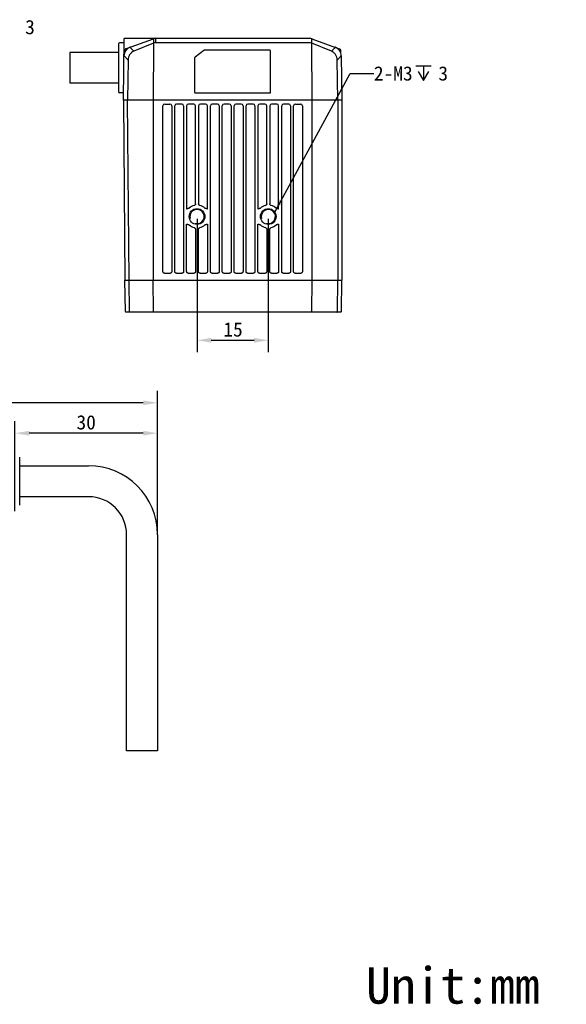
# Model space of a CAD drawing. Header units: millimetres. Extents: x -99 to 157, y -48 to 159.
# Tile 3 of 3: x 42 to 157, y -48 to 159. Entities that reach past the tile are written whole.
import ezdxf

# ---------------------------------------------------------------- set-up
doc = ezdxf.new("R2010")
doc.units = ezdxf.units.MM
doc.header["$LTSCALE"] = 16.335
doc.header["$PDMODE"] = 3
doc.header["$PDSIZE"] = 8
doc.layers.get('0').update_dxf_attribs({"linetype": 'CONTINUOUS'})
doc.layers.get('Defpoints').update_dxf_attribs({"linetype": 'CONTINUOUS'})
for name, color, linetype in [('00_COMPONENTS', 7, 'CONTINUOUS'), ('50_ALL_DETAILS', 7, 'CONTINUOUS'), ('51__DRAFT_DIMS', 7, 'CONTINUOUS')]:
    doc.layers.add(name, color=color, linetype=linetype)
doc.styles.get("Standard").update_dxf_attribs({"font": 'simfang.ttf'})
doc.dimstyles.new('DIMSTYLE_2', dxfattribs={"dimtxt": 3, "dimasz": 3, "dimexe": 2.5, "dimexo": 0.5, "dimgap": 0.75, "dimtad": 1, "dimdsep": 46, "dimtxsty": 'STANDARD', "dimblk": '_FILLED', "dimblk1": '_FILLED', "dimblk2": '_FILLED', "dimcen": 0.09, "dimclrt": 3, "dimazin": 2, "dimtp": 0.2, "dimtm": 0.2, "dimtfac": 1, "dimtofl": 0, "dimtmove": 0, "dimatfit": 3, "dimldrblk": '_FILLED', "dimfxl": 1, "dimtolj": 1, "dimarcsym": 0})
doc.dimstyles.new('DIMSTYLE_3', dxfattribs={"dimtxt": 3, "dimasz": 3, "dimexe": 2.5, "dimexo": 0.5, "dimgap": 0.75, "dimtad": 1, "dimdsep": 46, "dimtxsty": 'STANDARD', "dimblk": '_FILLED', "dimblk1": '_FILLED', "dimblk2": '_FILLED', "dimcen": 0.09, "dimclrt": 3, "dimazin": 2, "dimtp": 0.3, "dimtm": 0.3, "dimtfac": 1, "dimtofl": 0, "dimtmove": 0, "dimatfit": 3, "dimldrblk": '_FILLED', "dimfxl": 1, "dimtolj": 1, "dimarcsym": 0})
doc.dimstyles.get("Standard").update_dxf_attribs({"dimtxt": 3, "dimasz": 3, "dimexe": 2.5, "dimexo": 0.5, "dimtad": 1, "dimdsep": 46, "dimtxsty": 'STANDARD', "dimblk": '_FILLED', "dimblk1": '_FILLED', "dimblk2": '_FILLED', "dimcen": 0.09, "dimclrt": 3, "dimazin": 2, "dimtol": 1, "dimtp": 0.01, "dimtm": 0.01, "dimtfac": 1, "dimtofl": 0, "dimtmove": 0, "dimatfit": 3, "dimldrblk": '_FILLED', "dimfxl": 1, "dimtolj": 1, "dimarcsym": 0})

# ---------------------------------------------------------------- blocks, each defined once
blk = doc.blocks.new('_FILLED')
at = {"color": 0, "linetype": 'ByBlock'}
blk.add_solid([(0, 0), (-1, 0.167), (-1, -0.167)], dxfattribs=at)
blk = doc.blocks.new('*D61')
at = {"layer": '51__DRAFT_DIMS', "color": 0, "lineweight": -2}
for p, q in [((79.08, 117.24), (79.08, 89.2)), ((94.08, 117.24), (94.08, 89.2)), ((82.08, 91.7), (91.08, 91.7))]:
    blk.add_line(p, q, dxfattribs=at)
at = {"layer": 'Defpoints', "color": 0}
for p in [(79.08, 117.74), (94.08, 117.74), (94.08, 91.7)]:
    blk.add_point(p, dxfattribs=at)
at = {"layer": '51__DRAFT_DIMS', "color": 0, "linetype": 'ByBlock', "lineweight": -2, "xscale": 3, "yscale": 3, "zscale": 3, "rotation": 180}
blk.add_blockref('_FILLED', (79.08, 91.7), dxfattribs=at)
at = {"layer": '51__DRAFT_DIMS', "color": 0, "linetype": 'ByBlock', "lineweight": -2, "xscale": 3, "yscale": 3, "zscale": 3}
blk.add_blockref('_FILLED', (94.08, 91.7), dxfattribs=at)
at = {"layer": '51__DRAFT_DIMS', "color": 3, "insert": (86.66, 95.48), "char_height": 3, "attachment_point": 2}
blk.add_mtext('\\A1;\\A1;{\\C0;15}', dxfattribs=at)
blk = doc.blocks.new('*D90')
at = {"layer": '51__DRAFT_DIMS', "color": 0, "lineweight": -2}
for p, q in [((-5.24, 55.74), (-5.24, 81.04)), ((70.76, 51.28), (70.76, 81.04)), ((67.76, 78.54), (-2.24, 78.54))]:
    blk.add_line(p, q, dxfattribs=at)
at = {"layer": 'Defpoints', "color": 0}
for p in [(-5.24, 78.54), (-5.24, 55.24), (70.76, 50.78)]:
    blk.add_point(p, dxfattribs=at)
at = {"layer": '51__DRAFT_DIMS', "color": 0, "linetype": 'ByBlock', "lineweight": -2, "xscale": 3, "yscale": 3, "zscale": 3}
for p, rotation in [((-5.24, 78.54), 180), ((70.76, 78.54), 360)]:
    blk.add_blockref('_FILLED', p, dxfattribs=dict(at, rotation=rotation))
at = {"layer": '51__DRAFT_DIMS', "color": 3, "insert": (32.75, 82.33), "char_height": 3, "attachment_point": 2}
blk.add_mtext('\\A1;\\A1;{\\C0;76}', dxfattribs=at)
blk = doc.blocks.new('*D91')
at = {"layer": '51__DRAFT_DIMS', "color": 0, "lineweight": -2}
for p, q in [((40.76, 55.74), (40.76, 74.64)), ((70.76, 51.28), (70.76, 74.64)), ((67.76, 72.14), (43.76, 72.14))]:
    blk.add_line(p, q, dxfattribs=at)
at = {"layer": 'Defpoints', "color": 0}
for p in [(40.76, 72.14), (40.76, 55.24), (70.76, 50.78)]:
    blk.add_point(p, dxfattribs=at)
at = {"layer": '51__DRAFT_DIMS', "color": 0, "linetype": 'ByBlock', "lineweight": -2, "xscale": 3, "yscale": 3, "zscale": 3, "rotation": 180}
blk.add_blockref('_FILLED', (40.76, 72.14), dxfattribs=at)
at = {"layer": '51__DRAFT_DIMS', "color": 0, "linetype": 'ByBlock', "lineweight": -2, "xscale": 3, "yscale": 3, "zscale": 3}
blk.add_blockref('_FILLED', (70.76, 72.14), dxfattribs=at)
at = {"layer": '51__DRAFT_DIMS', "color": 3, "insert": (55.75, 75.93), "char_height": 3, "attachment_point": 2}
blk.add_mtext('\\A1;\\A1;{\\C0;30}', dxfattribs=at)

msp = doc.modelspace()

# ---------------------------------------------------------------- linework, layer by layer
at = {"layer": '00_COMPONENTS'}
for p, q in [((62.577, 154.082), (62.577, 143.982)), ((63.746, 154.282), (62.777, 154.282)), ((63.577, 142.239), (63.759, 155.232)), ((70.197, 155.232), (63.759, 155.232)), ((64.204, 153.086), (69.919, 155.166)), ((69.893, 154.198), (65.781, 152.509)), ((69.913, 154.079), (69.877, 142.239)), ((69.913, 155.11), (69.91, 154.205)), ((70.329, 155.239), (102.826, 155.239)), ((70.358, 155.181), (70.355, 154.296)), ((102.8, 154.296), (70.355, 154.296)), ((70.358, 155.239), (70.358, 155.181)), ((103.236, 155.166), (109.015, 153.063)), ((103.245, 154.205), (103.242, 155.11)), ((103.278, 142.239), (103.245, 154.205)), ((107.374, 152.509), (103.262, 154.198)), ((52.277, 152.282), (52.277, 145.782)), ((62.577, 152.282), (52.277, 152.282)), ((64.57, 150.678), (63.731, 151.553)), ((63.798, 152.127), (63.809, 152.538)), ((64.88, 153.326), (64.859, 153.316)), ((65.781, 152.509), (65, 153.323)), ((80.524, 152.698), (78.657, 151.298)), ((94.377, 152.738), (80.644, 152.738)), ((94.577, 143.938), (94.577, 152.538)), ((108.155, 153.323), (107.374, 152.509)), ((109.424, 151.553), (108.585, 150.678)), ((109.344, 152.606), (109.34, 152.607)), ((109.357, 152.127), (109.344, 152.606)), ((109.357, 152.127), (109.352, 152.142)), ((109.357, 152.128), (109.352, 152.142)), ((109.448, 151.533), (109.577, 142.239)), ((64.57, 150.678), (64.452, 142.239)), ((78.577, 151.138), (78.577, 143.938)), ((108.702, 142.239), (108.585, 150.678)), ((62.577, 145.782), (52.277, 145.782)), ((63.599, 143.782), (62.777, 143.782)), ((78.777, 143.738), (94.377, 143.738)), ((63.577, 142.239), (63.908, 104.339)), ((109.577, 142.239), (63.577, 142.239)), ((64.783, 104.339), (64.452, 142.239)), ((69.877, 142.239), (69.877, 104.339)), ((71.898, 106.194), (71.898, 141.039)), ((72.277, 141.418), (73.377, 141.418)), ((73.757, 141.039), (73.757, 106.194)), ((74.398, 106.194), (74.398, 141.039)), ((75.877, 141.418), (74.777, 141.418)), ((76.257, 141.039), (76.257, 106.194)), ((76.898, 141.039), (76.898, 119.314)), ((78.377, 141.418), (77.277, 141.418)), ((78.757, 120.409), (78.757, 141.039)), ((79.398, 141.039), (79.398, 120.409)), ((80.877, 141.418), (79.777, 141.418)), ((81.257, 119.314), (81.257, 141.039)), ((81.898, 106.194), (81.898, 141.039)), ((83.377, 141.418), (82.277, 141.418)), ((83.757, 141.039), (83.757, 106.194)), ((84.398, 106.194), (84.398, 141.039)), ((85.877, 141.418), (84.777, 141.418)), ((86.257, 141.039), (86.257, 106.194)), ((86.898, 106.194), (86.898, 141.039)), ((88.377, 141.418), (87.277, 141.418)), ((88.757, 141.039), (88.757, 106.194)), ((89.398, 106.194), (89.398, 141.039)), ((90.877, 141.418), (89.777, 141.418)), ((91.257, 141.039), (91.257, 106.194)), ((91.898, 141.039), (91.898, 119.314)), ((93.377, 141.418), (92.277, 141.418)), ((93.757, 120.409), (93.757, 141.039)), ((94.398, 141.039), (94.398, 120.409)), ((95.877, 141.418), (94.777, 141.418)), ((96.257, 119.314), (96.257, 141.039)), ((96.898, 106.194), (96.898, 141.039)), ((98.377, 141.418), (97.277, 141.418)), ((98.757, 141.039), (98.757, 106.194)), ((99.398, 106.194), (99.398, 141.039)), ((99.777, 141.418), (100.877, 141.418)), ((101.257, 141.039), (101.257, 106.194)), ((103.278, 104.339), (103.278, 142.239)), ((108.703, 142.239), (108.703, 104.339)), ((109.577, 142.239), (109.577, 104.339)), ((76.898, 106.194), (76.898, 116.163)), ((81.257, 116.163), (81.257, 106.194)), ((91.898, 106.194), (91.898, 116.163)), ((96.257, 116.163), (96.257, 106.194)), ((78.757, 115.068), (78.757, 106.194)), ((79.398, 106.194), (79.398, 115.068)), ((93.757, 115.068), (93.757, 106.194)), ((94.398, 106.194), (94.398, 115.068)), ((72.249, 105.796), (73.406, 105.796)), ((74.749, 105.796), (75.906, 105.796)), ((77.249, 105.796), (78.406, 105.796)), ((79.749, 105.796), (80.906, 105.796)), ((82.249, 105.796), (83.406, 105.796)), ((84.749, 105.796), (85.906, 105.796)), ((87.249, 105.796), (88.406, 105.796)), ((89.749, 105.796), (90.906, 105.796)), ((92.249, 105.796), (93.406, 105.796)), ((94.749, 105.796), (95.906, 105.796)), ((97.249, 105.796), (98.406, 105.796)), ((99.749, 105.796), (100.906, 105.796)), ((64.023, 97.737), (63.907, 104.339)), ((63.907, 104.339), (109.577, 104.339)), ((64.868, 97.737), (64.784, 104.339)), ((69.902, 97.737), (69.877, 104.339)), ((103.253, 97.737), (103.278, 104.339)), ((108.619, 97.737), (108.703, 104.339)), ((109.462, 97.737), (109.577, 104.339)), ((109.362, 97.639), (64.123, 97.639)), ((41.758, 56.981), (41.758, 67.081)), ((41.758, 65.281), (56.258, 65.281)), ((56.258, 58.781), (41.758, 58.781)), ((64.258, 5.281), (64.258, 50.781)), ((70.758, 50.781), (70.758, 5.281)), ((70.758, 5.281), (64.258, 5.281))]:
    msp.add_line(p, q, dxfattribs=at)
for points in [[(63.798, 152.127), (63.798, 152.114), (63.795, 152.095), (63.79, 152.076)], [(63.816, 152.54), (63.809, 152.538), (63.809, 152.538)], [(109.364, 152.076), (109.36, 152.095), (109.357, 152.114), (109.357, 152.127)]]:
    msp.add_lwpolyline(points, dxfattribs=at)
for centre in [(79.077, 117.739), (94.077, 117.739)]:
    msp.add_circle(centre, 1.65, dxfattribs=at)
for centre, radius, start, end in [((62.777, 154.082), 0.2, 90, 180), ((65.637, 151.639), 1.849, 113.40796, 114.14826), ((66.044, 150.7), 2.872, 113.01923, 113.41213), ((65.829, 151.213), 2.316, 112.31758, 113.09184), ((65.707, 151.505), 2, 110, 113.10726), ((65.47, 152.085), 1.373, 111.82177, 112.27264), ((65.168, 153.305), 0.168, 170.14331, 174.04643), ((69.597, 154.919), 0.779, 292.34251, 293.69845), ((70.081, 155.085), 0.17, 167.3555, 171.3965), ((70.329, 154.039), 1.2, 90, 110), ((70.355, 153.619), 0.677, 89.97968, 92.12498), ((102.8, 153.619), 0.677, 87.87502, 90.02032), ((102.826, 154.039), 1.2, 70, 90), ((103.074, 155.085), 0.17, 8.6042, 12.64486), ((103.558, 154.919), 0.779, 246.30155, 247.65749), ((107.36, 151.262), 2.258, 67.99596, 70.00213), ((107.448, 151.505), 2, 0.8, 70), ((107.987, 153.305), 0.168, 5.95363, 9.85673), ((65.707, 151.505), 2, 114.97977, 179.2), ((63.799, 153.004), 1.453, 267.11077, 267.29815), ((64.409, 152.522), 0.6, 110, 178.49998), ((78.777, 151.138), 0.2, 126.8611, 180.00433), ((80.644, 152.538), 0.2, 89.99791, 126.86864), ((94.377, 152.538), 0.2, 0.00298, 90.00298), ((108.844, 152.593), 0.5, 1.50003, 70), ((106.867, 151.42), 2.588, 16.18793, 17.18106), ((109.356, 153.006), 1.454, 272.70296, 272.8902), ((62.777, 143.982), 0.2, 180, 270), ((78.777, 143.938), 0.2, 180.00298, 270.00298), ((94.377, 143.938), 0.2, 269.99702, 359.99702), ((72.277, 141.039), 0.38, 90, 180), ((73.377, 141.039), 0.38, 0, 90), ((74.777, 141.039), 0.38, 90, 180), ((75.877, 141.039), 0.38, 0, 90), ((77.277, 141.039), 0.38, 90, 180), ((78.377, 141.039), 0.38, 0, 90), ((79.777, 141.039), 0.38, 90, 180), ((80.877, 141.039), 0.38, 0, 90), ((82.277, 141.039), 0.38, 90, 180), ((83.377, 141.039), 0.38, 0, 90), ((84.777, 141.039), 0.38, 90, 180), ((85.877, 141.039), 0.38, 0, 90), ((87.277, 141.039), 0.38, 90, 180), ((88.377, 141.039), 0.38, 0, 90), ((89.777, 141.039), 0.38, 90, 180), ((90.877, 141.039), 0.38, 0, 90), ((92.277, 141.039), 0.38, 90, 180), ((93.377, 141.039), 0.38, 0, 90), ((94.777, 141.039), 0.38, 90, 180), ((95.877, 141.039), 0.38, 0, 90), ((97.277, 141.039), 0.38, 90, 180), ((98.377, 141.039), 0.38, 0, 90), ((99.777, 141.039), 0.38, 90, 180), ((100.877, 141.039), 0.38, 0, 90), ((79.077, 117.739), 2.405, 104.21141, 132.7514), ((79.077, 117.739), 1.5, 255, 195), ((79.077, 117.739), 2.405, 47.2486, 75.78858), ((94.077, 117.739), 2.405, 104.21141, 132.7514), ((94.077, 117.739), 1.5, 255, 195), ((94.077, 117.739), 2.405, 47.2486, 75.78858), ((79.077, 117.739), 2.405, 227.2486, 255.78858), ((79.077, 117.739), 2.405, 284.21141, 312.7514), ((94.077, 117.739), 2.405, 227.2486, 255.78858), ((94.077, 117.739), 2.405, 284.21141, 312.7514), ((64.123, 97.739), 0.1, 181, 270), ((109.362, 97.739), 0.1, 270, 359), ((56.258, 50.781), 14.5, 0, 90), ((56.258, 50.781), 8, 0, 90)]:
    msp.add_arc(centre, radius, start, end, dxfattribs=at)
for points, knots in [([(64.988, 153.371), (64.985, 153.37), (64.976, 153.366), (64.966, 153.363), (64.959, 153.36)], [0, 0, 0, 0, 0.2381908, 1, 1, 1, 1]), ([(65.037, 153.389), (65.028, 153.386), (65.01, 153.369), (65.004, 153.347), (65.002, 153.334)], [0, 0, 0, 0, 0.4305849, 1, 1, 1, 1]), ([(69.913, 154.079), (69.906, 154.1), (69.896, 154.139), (69.892, 154.179), (69.893, 154.198)], [0, 0, 0, 0, 0.5398865, 1, 1, 1, 1]), ([(70.33, 154.296), (70.293, 154.294), (70.15, 154.283), (70.008, 154.248), (69.91, 154.205)], [0, 0, 0, 0, 0.2565954, 1, 1, 1, 1]), ([(69.955, 155.179), (69.945, 155.175), (69.926, 155.158), (69.918, 155.135), (69.915, 155.122)], [0, 0, 0, 0, 0.4363629, 1, 1, 1, 1]), ([(103.245, 154.205), (103.213, 154.219), (103.078, 154.269), (102.934, 154.292), (102.825, 154.296)], [0, 0, 0, 0, 0.2425144, 1, 1, 1, 1]), ([(103.2, 155.179), (103.21, 155.175), (103.229, 155.158), (103.237, 155.135), (103.24, 155.122)], [0, 0, 0, 0, 0.4363593, 1, 1, 1, 1]), ([(108.118, 153.389), (108.127, 153.386), (108.145, 153.369), (108.151, 153.347), (108.153, 153.334)], [0, 0, 0, 0, 0.4305845, 1, 1, 1, 1]), ([(63.708, 151.555), (63.708, 151.554), (63.71, 151.554), (63.713, 151.554), (63.719, 151.554), (63.723, 151.553), (63.726, 151.553)], [0, 0, 0, 0, 0.0647695, 0.2542347, 0.5671099, 1, 1, 1, 1]), ([(65.781, 152.509), (65.61, 152.434), (65.278, 152.242), (64.879, 151.816), (64.631, 151.274), (64.575, 150.877), (64.57, 150.678)], [0, 0, 0, 0, 0.2417258, 0.4888973, 0.742443, 1, 1, 1, 1]), ([(108.585, 150.678), (108.58, 150.877), (108.524, 151.273), (108.276, 151.816), (107.877, 152.242), (107.545, 152.434), (107.374, 152.509)], [0, 0, 0, 0, 0.2575143, 0.5110302, 0.7582861, 1, 1, 1, 1]), ([(109.447, 151.555), (109.447, 151.554), (109.445, 151.554), (109.442, 151.554), (109.436, 151.554), (109.432, 151.553), (109.429, 151.553)], [0, 0, 0, 0, 0.0647678, 0.2542331, 0.5671089, 1, 1, 1, 1]), ([(78.757, 120.409), (78.747, 120.373), (78.727, 120.299), (78.676, 120.195), (78.595, 120.112), (78.524, 120.079), (78.487, 120.07)], [0, 0, 0, 0, 0.2505983, 0.5007481, 0.7505039, 1, 1, 1, 1]), ([(79.668, 120.07), (79.631, 120.079), (79.56, 120.112), (79.479, 120.195), (79.428, 120.299), (79.408, 120.373), (79.398, 120.409)], [0, 0, 0, 0, 0.2496407, 0.4993129, 0.749362, 1, 1, 1, 1]), ([(93.757, 120.409), (93.747, 120.373), (93.727, 120.299), (93.676, 120.195), (93.595, 120.112), (93.524, 120.079), (93.487, 120.07)], [0, 0, 0, 0, 0.250599, 0.500749, 0.7505038, 1, 1, 1, 1]), ([(94.668, 120.07), (94.631, 120.079), (94.56, 120.112), (94.479, 120.195), (94.428, 120.299), (94.408, 120.373), (94.398, 120.409)], [0, 0, 0, 0, 0.2496435, 0.4993154, 0.7493631, 1, 1, 1, 1]), ([(77.445, 119.505), (77.409, 119.472), (77.322, 119.422), (77.178, 119.394), (77.036, 119.363), (76.943, 119.332), (76.898, 119.314)], [0, 0, 0, 0, 0.2489649, 0.4992102, 0.7496277, 1, 1, 1, 1]), ([(81.257, 119.314), (81.212, 119.332), (81.119, 119.363), (80.976, 119.394), (80.833, 119.422), (80.746, 119.472), (80.71, 119.505)], [0, 0, 0, 0, 0.25033, 0.5007196, 0.7509453, 1, 1, 1, 1]), ([(92.445, 119.505), (92.409, 119.472), (92.322, 119.422), (92.178, 119.394), (92.036, 119.363), (91.943, 119.332), (91.898, 119.314)], [0, 0, 0, 0, 0.2489639, 0.4992095, 0.7496273, 1, 1, 1, 1]), ([(96.257, 119.314), (96.212, 119.332), (96.119, 119.363), (95.976, 119.394), (95.833, 119.422), (95.746, 119.472), (95.71, 119.505)], [0, 0, 0, 0, 0.2503599, 0.500779, 0.751036, 1, 1, 1, 1]), ([(76.898, 116.163), (76.943, 116.145), (77.036, 116.114), (77.178, 116.083), (77.322, 116.055), (77.409, 116.005), (77.445, 115.972)], [0, 0, 0, 0, 0.25033, 0.5007196, 0.7509453, 1, 1, 1, 1]), ([(80.71, 115.972), (80.746, 116.005), (80.833, 116.055), (80.976, 116.083), (81.119, 116.114), (81.212, 116.145), (81.257, 116.163)], [0, 0, 0, 0, 0.2489649, 0.4992102, 0.7496277, 1, 1, 1, 1]), ([(91.898, 116.163), (91.943, 116.145), (92.036, 116.114), (92.178, 116.083), (92.322, 116.055), (92.409, 116.005), (92.445, 115.972)], [0, 0, 0, 0, 0.25033, 0.5007196, 0.7509453, 1, 1, 1, 1]), ([(95.71, 115.972), (95.746, 116.005), (95.833, 116.055), (95.976, 116.083), (96.119, 116.114), (96.212, 116.145), (96.257, 116.163)], [0, 0, 0, 0, 0.2489649, 0.4992102, 0.7496277, 1, 1, 1, 1]), ([(78.487, 115.407), (78.524, 115.398), (78.595, 115.365), (78.676, 115.282), (78.727, 115.178), (78.746, 115.104), (78.757, 115.068)], [0, 0, 0, 0, 0.2496407, 0.4993129, 0.749362, 1, 1, 1, 1]), ([(79.398, 115.068), (79.408, 115.104), (79.428, 115.178), (79.479, 115.282), (79.56, 115.365), (79.631, 115.398), (79.668, 115.407)], [0, 0, 0, 0, 0.2505983, 0.5007481, 0.7505039, 1, 1, 1, 1]), ([(93.487, 115.407), (93.524, 115.398), (93.595, 115.365), (93.676, 115.282), (93.727, 115.178), (93.746, 115.104), (93.757, 115.068)], [0, 0, 0, 0, 0.2496407, 0.4993129, 0.749362, 1, 1, 1, 1]), ([(94.398, 115.068), (94.408, 115.104), (94.428, 115.178), (94.479, 115.282), (94.56, 115.365), (94.631, 115.398), (94.668, 115.407)], [0, 0, 0, 0, 0.2505983, 0.5007481, 0.7505039, 1, 1, 1, 1]), ([(72.249, 105.796), (72.2, 105.796), (72.102, 105.822), (71.985, 105.915), (71.911, 106.046), (71.898, 106.145), (71.898, 106.194)], [0, 0, 0, 0, 0.2494849, 0.499427, 0.7495293, 1, 1, 1, 1]), ([(73.757, 106.194), (73.757, 106.145), (73.744, 106.046), (73.67, 105.915), (73.553, 105.822), (73.455, 105.796), (73.406, 105.796)], [0, 0, 0, 0, 0.2504707, 0.500573, 0.7505151, 1, 1, 1, 1]), ([(74.749, 105.796), (74.7, 105.796), (74.602, 105.822), (74.485, 105.915), (74.411, 106.046), (74.398, 106.145), (74.398, 106.194)], [0, 0, 0, 0, 0.2494849, 0.499427, 0.7495293, 1, 1, 1, 1]), ([(76.257, 106.194), (76.257, 106.145), (76.244, 106.046), (76.17, 105.915), (76.053, 105.822), (75.955, 105.796), (75.906, 105.796)], [0, 0, 0, 0, 0.2504707, 0.500573, 0.7505151, 1, 1, 1, 1]), ([(77.249, 105.796), (77.2, 105.796), (77.102, 105.822), (76.985, 105.915), (76.911, 106.046), (76.898, 106.145), (76.898, 106.194)], [0, 0, 0, 0, 0.2494849, 0.499427, 0.7495293, 1, 1, 1, 1]), ([(78.757, 106.194), (78.757, 106.145), (78.744, 106.046), (78.67, 105.915), (78.553, 105.822), (78.455, 105.796), (78.406, 105.796)], [0, 0, 0, 0, 0.2504707, 0.500573, 0.7505151, 1, 1, 1, 1]), ([(79.749, 105.796), (79.7, 105.796), (79.602, 105.822), (79.485, 105.915), (79.411, 106.046), (79.398, 106.145), (79.398, 106.194)], [0, 0, 0, 0, 0.2494849, 0.499427, 0.7495293, 1, 1, 1, 1]), ([(81.257, 106.194), (81.257, 106.145), (81.244, 106.046), (81.17, 105.915), (81.053, 105.822), (80.955, 105.796), (80.906, 105.796)], [0, 0, 0, 0, 0.2504707, 0.500573, 0.7505151, 1, 1, 1, 1]), ([(82.249, 105.796), (82.2, 105.796), (82.102, 105.822), (81.985, 105.915), (81.911, 106.046), (81.898, 106.145), (81.898, 106.194)], [0, 0, 0, 0, 0.2494849, 0.499427, 0.7495293, 1, 1, 1, 1]), ([(83.757, 106.194), (83.757, 106.145), (83.744, 106.046), (83.67, 105.915), (83.553, 105.822), (83.455, 105.796), (83.406, 105.796)], [0, 0, 0, 0, 0.2504707, 0.500573, 0.7505151, 1, 1, 1, 1]), ([(84.749, 105.796), (84.7, 105.796), (84.602, 105.822), (84.485, 105.915), (84.411, 106.046), (84.398, 106.145), (84.398, 106.194)], [0, 0, 0, 0, 0.2494849, 0.499427, 0.7495293, 1, 1, 1, 1]), ([(86.257, 106.194), (86.257, 106.145), (86.244, 106.046), (86.17, 105.915), (86.053, 105.822), (85.955, 105.796), (85.906, 105.796)], [0, 0, 0, 0, 0.2504707, 0.500573, 0.7505151, 1, 1, 1, 1]), ([(87.249, 105.796), (87.2, 105.796), (87.102, 105.822), (86.985, 105.915), (86.911, 106.046), (86.898, 106.145), (86.898, 106.194)], [0, 0, 0, 0, 0.2494849, 0.499427, 0.7495293, 1, 1, 1, 1]), ([(88.757, 106.194), (88.757, 106.145), (88.744, 106.046), (88.67, 105.915), (88.553, 105.822), (88.455, 105.796), (88.406, 105.796)], [0, 0, 0, 0, 0.2504707, 0.500573, 0.7505151, 1, 1, 1, 1]), ([(89.749, 105.796), (89.7, 105.796), (89.602, 105.822), (89.485, 105.915), (89.411, 106.046), (89.398, 106.145), (89.398, 106.194)], [0, 0, 0, 0, 0.2494849, 0.499427, 0.7495293, 1, 1, 1, 1]), ([(91.257, 106.194), (91.257, 106.145), (91.244, 106.046), (91.17, 105.915), (91.053, 105.822), (90.955, 105.796), (90.906, 105.796)], [0, 0, 0, 0, 0.2504707, 0.500573, 0.7505151, 1, 1, 1, 1]), ([(92.249, 105.796), (92.2, 105.796), (92.102, 105.822), (91.985, 105.915), (91.911, 106.046), (91.898, 106.145), (91.898, 106.194)], [0, 0, 0, 0, 0.2494849, 0.499427, 0.7495293, 1, 1, 1, 1]), ([(93.757, 106.194), (93.757, 106.145), (93.744, 106.046), (93.67, 105.915), (93.553, 105.822), (93.455, 105.796), (93.406, 105.796)], [0, 0, 0, 0, 0.2504707, 0.500573, 0.7505151, 1, 1, 1, 1]), ([(94.749, 105.796), (94.7, 105.796), (94.602, 105.822), (94.485, 105.915), (94.411, 106.046), (94.398, 106.145), (94.398, 106.194)], [0, 0, 0, 0, 0.2494849, 0.499427, 0.7495293, 1, 1, 1, 1]), ([(96.257, 106.194), (96.257, 106.145), (96.244, 106.046), (96.17, 105.915), (96.053, 105.822), (95.955, 105.796), (95.906, 105.796)], [0, 0, 0, 0, 0.2504707, 0.500573, 0.7505151, 1, 1, 1, 1]), ([(97.249, 105.796), (97.2, 105.796), (97.102, 105.822), (96.985, 105.915), (96.911, 106.046), (96.898, 106.145), (96.898, 106.194)], [0, 0, 0, 0, 0.2494849, 0.499427, 0.7495293, 1, 1, 1, 1]), ([(98.757, 106.194), (98.757, 106.145), (98.744, 106.046), (98.67, 105.915), (98.553, 105.822), (98.455, 105.796), (98.406, 105.796)], [0, 0, 0, 0, 0.2504707, 0.500573, 0.7505151, 1, 1, 1, 1]), ([(99.749, 105.796), (99.7, 105.796), (99.602, 105.822), (99.485, 105.915), (99.411, 106.046), (99.398, 106.145), (99.398, 106.194)], [0, 0, 0, 0, 0.2494849, 0.499427, 0.7495293, 1, 1, 1, 1]), ([(101.257, 106.194), (101.257, 106.145), (101.244, 106.046), (101.17, 105.915), (101.053, 105.822), (100.955, 105.796), (100.906, 105.796)], [0, 0, 0, 0, 0.2504707, 0.500573, 0.7505151, 1, 1, 1, 1]), ([(64.957, 97.639), (64.945, 97.639), (64.922, 97.644), (64.882, 97.673), (64.869, 97.712), (64.868, 97.737)], [0, 0, 0, 0, 0.237604, 0.4841408, 1, 1, 1, 1]), ([(69.944, 97.639), (69.931, 97.639), (69.913, 97.666), (69.905, 97.7), (69.902, 97.724), (69.902, 97.737)], [0, 0, 0, 0, 0.3671926, 0.6629773, 1, 1, 1, 1]), ([(103.211, 97.639), (103.224, 97.639), (103.242, 97.666), (103.25, 97.7), (103.253, 97.724), (103.253, 97.737)], [0, 0, 0, 0, 0.3671922, 0.6629771, 1, 1, 1, 1]), ([(108.531, 97.639), (108.542, 97.639), (108.566, 97.644), (108.605, 97.673), (108.619, 97.712), (108.619, 97.737)], [0, 0, 0, 0, 0.237604, 0.4841408, 1, 1, 1, 1])]:
    msp.add_open_spline(points, degree=3, knots=knots, dxfattribs=at)
at = {"layer": '50_ALL_DETAILS'}
for p, q in [((125.116, 149.481), (128.366, 149.481)), ((126.741, 149.481), (126.741, 146.356))]:
    msp.add_line(p, q, dxfattribs=at)
msp.add_lwpolyline([(125.616, 148.231), (126.741, 146.356), (127.866, 148.231)], dxfattribs=at)
at = {"layer": '51__DRAFT_DIMS'}
msp.add_arc((94.077, 117.739), 1.5, 91.47989, 180, dxfattribs=at)

# ---------------------------------------------------------------- texts
msp.add_text('Unit:mm', height=7.6679).set_placement((114.66, -47.909))
at = {"layer": '50_ALL_DETAILS'}
for s, p in [('3', (42.912, 156.108)), ('2-M3', (116.304, 146.356)), ('3', (129.866, 146.356))]:
    msp.add_text(s, height=3, dxfattribs=at).set_placement(p)

# ---------------------------------------------------------------- dimensions: what is measured, and where the dimension line sits
at = {"layer": '51__DRAFT_DIMS'}
dim = msp.add_linear_dim(base=(94.077, 91.7), p1=(79.077, 117.739), p2=(94.077, 117.739), text='\\A1;{\\C0;<>}', dimstyle='DIMSTYLE_2', override={"dimtxsty": 'STANDARD'}, dxfattribs=at)
dim.commit()
dim.dimension.update_dxf_attribs({"geometry": '*D61', "text_midpoint": (86.662, 91.7), "dimtype": 160})
for base, p2, dimstyle, picture, middle in [((-5.242, 78.543), (-5.242, 55.237), 'DIMSTYLE_3', '*D90', (32.755, 78.543)), ((40.758, 72.141), (40.758, 55.237), 'DIMSTYLE_2', '*D91', (55.749, 72.141))]:
    dim = msp.add_linear_dim(base=base, p1=(70.758, 50.781), p2=p2, angle=180, text='\\A1;{\\C0;<>}', dimstyle=dimstyle, override={"dimtxsty": 'STANDARD'}, dxfattribs=at)
    dim.commit()
    dim.dimension.update_dxf_attribs({"geometry": picture, "text_midpoint": middle, "dimtype": 160})

# ---------------------------------------------------------------- leaders
at = {"layer": '50_ALL_DETAILS'}
msp.add_leader([(95.362, 118.513), (111.304, 147.856), (116.304, 147.856)], dimstyle='STANDARD', override={"dimtad": 0}, dxfattribs=at)

doc.saveas('drawing.dxf')
